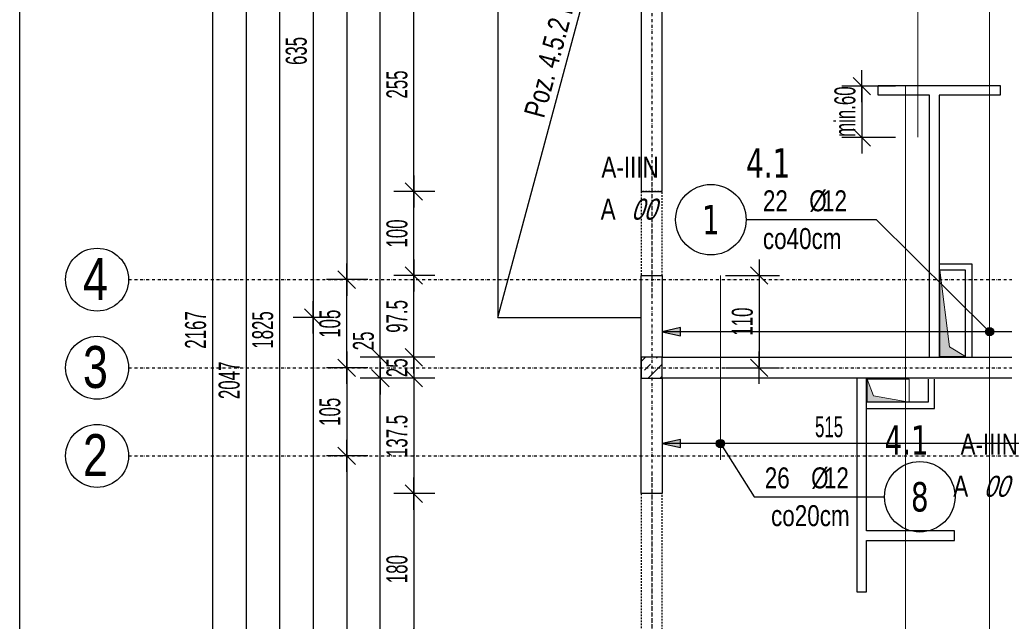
# Model space of a CAD drawing. Header units: millimetres. Extents: x -22500 to -4121, y -19317 to -14831.
# Tile 36 of 70: x -18065 to -16891, y -17101 to -16384. Entities that reach past the tile are written whole.
import ezdxf
from ezdxf.enums import TextEntityAlignment as Align

# ---------------------------------------------------------------- set-up
doc = ezdxf.new("R2010")
doc.units = ezdxf.units.MM
doc.header["$LTSCALE"] = 10
doc.linetypes.add('MO', pattern=[0.7, 0.35, -0.17, 0.01, -0.17])
doc.linetypes.add('MP', pattern=[0.36, 0.2, -0.16])
doc.layers.add('BA_obw', color=230, linetype='Continuous', plot=False)
doc.layers.add('BZ_pom', color=6, linetype='Continuous', plot=False)
for name, color, linetype in [('BA_szr', 1, 'Continuous'), ('BA_txs', 2, 'Continuous'), ('BA_wym', 1, 'Continuous'), ('BD_lpm', 1, 'MP'), ('BD_osm', 1, 'MO'), ('BD_txs', 2, 'Continuous'), ('BD_wic', 1, 'Continuous'), ('BD_wig', 3, 'Continuous'), ('BZ_odn', 1, 'Continuous'), ('BZ_opi1', 7, 'Continuous'), ('BZ_opi2', 4, 'Continuous'), ('BZ_P_wid', 3, 'Continuous'), ('BZ_wym', 1, 'Continuous')]:
    doc.layers.add(name, color=color, linetype=linetype)
doc.layers.add('Nowe_A-Przebicia_Nr_pióra__1', color=7, linetype='Continuous', lineweight=13)
doc.layers.add('Nowe_A-Przebicia_Nr_pióra__102', color=7, linetype='Continuous', lineweight=5, true_color=0xcccccc)
doc.styles.add('BIKTBG', font='tahoma.ttf', dxfattribs={"width": 0.85})
doc.styles.add('BIKTS', font='bikromsw.shx', dxfattribs={"width": 0.8})
doc.styles.add('BIKWYM', font='bikromsw.shx', dxfattribs={"width": 0.6})
doc.dimstyles.new('BA_KR_100_cm', dxfattribs={"dimtxt": 25, "dimasz": 1.666667, "dimexe": 24, "dimexo": 0, "dimgap": 0, "dimtad": 0, "dimdec": 1, "dimrnd": 0.5, "dimzin": 9, "dimdsep": 46, "dimtxsty": 'BIKWYM', "dimblk": 'WYM-KR', "dimcen": 0, "dimdle": 20, "dimclrd": 256, "dimclre": 256, "dimclrt": 2, "dimadec": 0, "dimazin": 0, "dimtfac": 0.033333, "dimtdec": 1, "dimtmove": 0, "dimatfit": 3, "dimldrblk": 'WYM-KR', "dimfxl": 25, "dimfxlon": 1, "dimtvp": 0.8, "dimtolj": 1, "dimarcsym": 0})
doc.dimstyles.new('BZ_KP_100_cm', dxfattribs={"dimtxt": 25, "dimasz": 1.666667, "dimexe": 24, "dimexo": 0, "dimgap": 0, "dimtad": 0, "dimdec": 1, "dimrnd": 0.5, "dimzin": 9, "dimdsep": 46, "dimtxsty": 'BIKWYM', "dimblk": 'WYM-KR', "dimblk1": 'WYM-KP', "dimblk2": 'WYM-KP', "dimsah": 1, "dimcen": 0, "dimdle": 20, "dimclrd": 256, "dimclre": 256, "dimclrt": 7, "dimadec": 0, "dimazin": 0, "dimtfac": 0.033333, "dimtdec": 1, "dimtmove": 0, "dimatfit": 3, "dimldrblk": 'WYM-KP', "dimfxl": 1, "dimtvp": 0.8, "dimtolj": 1, "dimarcsym": 0})
doc.dimstyles.new('BZ_KR_100_cm', dxfattribs={"dimtxt": 25, "dimasz": 1.666667, "dimexe": 24, "dimexo": 0, "dimgap": 0, "dimtad": 0, "dimdec": 1, "dimrnd": 0.5, "dimzin": 9, "dimdsep": 46, "dimtxsty": 'BIKWYM', "dimblk": 'WYM-KR', "dimcen": 0, "dimdle": 20, "dimclrd": 256, "dimclre": 256, "dimclrt": 7, "dimadec": 0, "dimazin": 0, "dimtfac": 0.033333, "dimtdec": 1, "dimtmove": 0, "dimatfit": 3, "dimldrblk": 'WYM-KR', "dimfxl": 1, "dimtvp": 0.8, "dimtolj": 1, "dimarcsym": 0})
doc.dimstyles.new('BZ_ST_100_cm', dxfattribs={"dimtxt": 25, "dimasz": 1.666667, "dimexe": 24, "dimexo": 0, "dimgap": 0, "dimtad": 0, "dimdec": 1, "dimrnd": 0.5, "dimdsep": 46, "dimtxsty": 'BIKWYM', "dimblk": 'WYM-ST', "dimcen": 0, "dimdle": 20, "dimclrd": 256, "dimclre": 256, "dimclrt": 7, "dimadec": 0, "dimazin": 0, "dimtfac": 0.033333, "dimtdec": 1, "dimtix": 1, "dimtmove": 2, "dimatfit": 3, "dimldrblk": 'WYM-ST', "dimfxl": 25, "dimfxlon": 1, "dimtvp": 0.8, "dimtolj": 1, "dimtzin": 0, "dimarcsym": 0})

# ---------------------------------------------------------------- blocks, each defined once
blk = doc.blocks.new('WYM-KR')
at = {"linetype": 'ByBlock'}
blk.add_line((11.52, 0), (-11.52, 0), dxfattribs=at)
at = {"color": 7, "linetype": 'ByBlock'}
blk.add_line((6.24, 6.24), (-6.24, -6.24), dxfattribs=at)
blk = doc.blocks.new('*D265')
at = {"layer": 'BA_wym', "lineweight": -2}
for p, q in [((-17570.1, -16333.8), (-17619.1, -16333.8)), ((-17595.1, -16587.1), (-17595.1, -16335.5)), ((-17570.1, -16588.8), (-17619.1, -16588.8))]:
    blk.add_line(p, q, dxfattribs=at)
at = {"layer": 'Defpoints', "color": 0}
for p in [(-17595.1, -16333.8), (-17324.1, -16333.8), (-17324.1, -16588.8)]:
    blk.add_point(p, dxfattribs=at)
at = {"layer": 'BA_wym', "lineweight": -2, "xscale": 1.666666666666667, "yscale": 1.666666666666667, "zscale": 1.666666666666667}
for p, rotation in [((-17595.1, -16333.8), 90), ((-17595.1, -16588.8), 270)]:
    blk.add_blockref('WYM-KR', p, dxfattribs=dict(at, rotation=rotation))
at = {"layer": 'BA_wym', "color": 2, "insert": (-17615.1, -16461.3), "char_height": 25, "attachment_point": 5, "rotation": 90, "style": 'BIKWYM'}
blk.add_mtext('\\A1;255', dxfattribs=at)
blk = doc.blocks.new('*D266')
at = {"layer": 'BA_wym', "lineweight": -2}
for p, q in [((-17570.1, -16588.8), (-17619.1, -16588.8)), ((-17595.1, -16687.1), (-17595.1, -16590.5)), ((-17570.1, -16688.8), (-17619.1, -16688.8))]:
    blk.add_line(p, q, dxfattribs=at)
at = {"layer": 'Defpoints', "color": 0}
for p in [(-17595.1, -16588.8), (-17324.1, -16588.8), (-17324.1, -16688.8)]:
    blk.add_point(p, dxfattribs=at)
at = {"layer": 'BA_wym', "lineweight": -2, "xscale": 1.666666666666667, "yscale": 1.666666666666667, "zscale": 1.666666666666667}
for p, rotation in [((-17595.1, -16588.8), 90), ((-17595.1, -16688.8), 270)]:
    blk.add_blockref('WYM-KR', p, dxfattribs=dict(at, rotation=rotation))
at = {"layer": 'BA_wym', "color": 2, "insert": (-17615.1, -16638.8), "char_height": 25, "attachment_point": 5, "rotation": 90, "style": 'BIKWYM'}
blk.add_mtext('\\A1;100', dxfattribs=at)
blk = doc.blocks.new('*D267')
at = {"layer": 'BA_wym', "lineweight": -2}
for p, q in [((-17570.1, -16688.8), (-17619.1, -16688.8)), ((-17595.1, -16784.6), (-17595.1, -16690.5)), ((-17570.1, -16786.3), (-17619.1, -16786.3))]:
    blk.add_line(p, q, dxfattribs=at)
at = {"layer": 'Defpoints', "color": 0}
for p in [(-17595.1, -16688.8), (-17324.1, -16688.8), (-17324.1, -16786.3)]:
    blk.add_point(p, dxfattribs=at)
at = {"layer": 'BA_wym', "lineweight": -2, "xscale": 1.666666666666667, "yscale": 1.666666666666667, "zscale": 1.666666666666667}
for p, rotation in [((-17595.1, -16688.8), 90), ((-17595.1, -16786.3), 270)]:
    blk.add_blockref('WYM-KR', p, dxfattribs=dict(at, rotation=rotation))
at = {"layer": 'BA_wym', "color": 2, "insert": (-17615.1, -16737.6), "char_height": 25, "attachment_point": 5, "rotation": 90, "style": 'BIKWYM'}
blk.add_mtext('\\A1;97.5', dxfattribs=at)
blk = doc.blocks.new('*D268')
at = {"layer": 'BA_wym', "lineweight": -2}
for p, q in [((-17570.1, -16786.3), (-17619.1, -16786.3)), ((-17595.1, -16784.6), (-17595.1, -16783)), ((-17595.1, -16786.3), (-17595.1, -16811.3)), ((-17570.1, -16811.3), (-17619.1, -16811.3)), ((-17595.1, -16813), (-17595.1, -16814.6))]:
    blk.add_line(p, q, dxfattribs=at)
at = {"layer": 'Defpoints', "color": 0}
for p in [(-17324.1, -16786.3), (-17595.1, -16811.3), (-17324.1, -16811.3)]:
    blk.add_point(p, dxfattribs=at)
at = {"layer": 'BA_wym', "lineweight": -2, "xscale": 1.666666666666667, "yscale": 1.666666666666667, "zscale": 1.666666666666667}
for p, rotation in [((-17595.1, -16786.3), 270), ((-17595.1, -16811.3), 90)]:
    blk.add_blockref('WYM-KR', p, dxfattribs=dict(at, rotation=rotation))
at = {"layer": 'BA_wym', "color": 2, "insert": (-17615.1, -16798.8), "char_height": 25, "attachment_point": 5, "rotation": 90, "style": 'BIKWYM'}
blk.add_mtext('\\A1;25', dxfattribs=at)
blk = doc.blocks.new('*D269')
at = {"layer": 'BA_wym', "lineweight": -2}
for p, q in [((-17570.1, -16811.3), (-17619.1, -16811.3)), ((-17595.1, -16813), (-17595.1, -16947.1)), ((-17570.1, -16948.8), (-17619.1, -16948.8))]:
    blk.add_line(p, q, dxfattribs=at)
at = {"layer": 'Defpoints', "color": 0}
for p in [(-17324.1, -16811.3), (-17595.1, -16948.8), (-17324.1, -16948.8)]:
    blk.add_point(p, dxfattribs=at)
at = {"layer": 'BA_wym', "lineweight": -2, "xscale": 1.666666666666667, "yscale": 1.666666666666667, "zscale": 1.666666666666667}
for p, rotation in [((-17595.1, -16811.3), 90), ((-17595.1, -16948.8), 270)]:
    blk.add_blockref('WYM-KR', p, dxfattribs=dict(at, rotation=rotation))
at = {"layer": 'BA_wym', "color": 2, "insert": (-17615.1, -16880.1), "char_height": 25, "attachment_point": 5, "rotation": 90, "style": 'BIKWYM'}
blk.add_mtext('\\A1;137.5', dxfattribs=at)
blk = doc.blocks.new('*D270')
at = {"layer": 'BA_wym', "lineweight": -2}
for p, q in [((-17570.1, -16948.8), (-17619.1, -16948.8)), ((-17595.1, -16950.5), (-17595.1, -17127.1)), ((-17570.1, -17128.8), (-17619.1, -17128.8))]:
    blk.add_line(p, q, dxfattribs=at)
at = {"layer": 'Defpoints', "color": 0}
for p in [(-17324.1, -16948.8), (-17595.1, -17128.8), (-17324.1, -17128.8)]:
    blk.add_point(p, dxfattribs=at)
at = {"layer": 'BA_wym', "lineweight": -2, "xscale": 1.666666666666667, "yscale": 1.666666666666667, "zscale": 1.666666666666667}
for p, rotation in [((-17595.1, -16948.8), 90), ((-17595.1, -17128.8), 270)]:
    blk.add_blockref('WYM-KR', p, dxfattribs=dict(at, rotation=rotation))
at = {"layer": 'BA_wym', "color": 2, "insert": (-17615.1, -17038.8), "char_height": 25, "attachment_point": 5, "rotation": 90, "style": 'BIKWYM'}
blk.add_mtext('\\A1;180', dxfattribs=at)
blk = doc.blocks.new('*D274')
at = {"layer": 'BA_wym', "lineweight": -2}
for p, q in [((-17610.1, -15866.3), (-17659.1, -15866.3)), ((-17635.1, -16784.6), (-17635.1, -15868)), ((-17610.1, -16786.3), (-17659.1, -16786.3))]:
    blk.add_line(p, q, dxfattribs=at)
at = {"layer": 'Defpoints', "color": 0}
for p in [(-17635.1, -15866.3), (-17324.1, -15866.3), (-17324.1, -16786.3)]:
    blk.add_point(p, dxfattribs=at)
at = {"layer": 'BA_wym', "lineweight": -2, "xscale": 1.666666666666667, "yscale": 1.666666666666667, "zscale": 1.666666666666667}
for p, rotation in [((-17635.1, -15866.3), 90), ((-17635.1, -16786.3), 270)]:
    blk.add_blockref('WYM-KR', p, dxfattribs=dict(at, rotation=rotation))
at = {"layer": 'BA_wym', "color": 2, "insert": (-17655.1, -16326.3), "char_height": 25, "attachment_point": 5, "rotation": 90, "style": 'BIKWYM'}
blk.add_mtext('\\A1;920', dxfattribs=at)
blk = doc.blocks.new('*D275')
at = {"layer": 'BA_wym', "lineweight": -2}
for p, q in [((-17635.1, -16784.6), (-17635.1, -16750.6)), ((-17610.1, -16786.3), (-17659.1, -16786.3)), ((-17635.1, -16811.3), (-17635.1, -16786.3)), ((-17610.1, -16811.3), (-17659.1, -16811.3)), ((-17635.1, -16813), (-17635.1, -16814.6))]:
    blk.add_line(p, q, dxfattribs=at)
at = {"layer": 'Defpoints', "color": 0}
for p in [(-17635.1, -16786.3), (-17324.1, -16786.3), (-17324.1, -16811.3)]:
    blk.add_point(p, dxfattribs=at)
at = {"layer": 'BA_wym', "lineweight": -2, "xscale": 1.666666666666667, "yscale": 1.666666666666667, "zscale": 1.666666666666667}
for p, rotation in [((-17635.1, -16786.3), 270), ((-17635.1, -16811.3), 90)]:
    blk.add_blockref('WYM-KR', p, dxfattribs=dict(at, rotation=rotation))
at = {"layer": 'BA_wym', "color": 2, "insert": (-17655.1, -16766.8), "char_height": 25, "attachment_point": 5, "rotation": 90, "style": 'BIKWYM'}
blk.add_mtext('\\A1;25', dxfattribs=at)
blk = doc.blocks.new('*D276')
at = {"layer": 'BA_wym', "lineweight": -2}
for p, q in [((-17610.1, -16811.3), (-17659.1, -16811.3)), ((-17635.1, -17639.6), (-17635.1, -16813)), ((-17610.1, -17641.3), (-17659.1, -17641.3))]:
    blk.add_line(p, q, dxfattribs=at)
at = {"layer": 'Defpoints', "color": 0}
for p in [(-17635.1, -16811.3), (-17324.1, -16811.3), (-17299.1, -17641.3)]:
    blk.add_point(p, dxfattribs=at)
at = {"layer": 'BA_wym', "lineweight": -2, "xscale": 1.666666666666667, "yscale": 1.666666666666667, "zscale": 1.666666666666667}
for p, rotation in [((-17635.1, -16811.3), 90), ((-17635.1, -17641.3), 270)]:
    blk.add_blockref('WYM-KR', p, dxfattribs=dict(at, rotation=rotation))
at = {"layer": 'BA_wym', "color": 2, "insert": (-17655.1, -17226.3), "char_height": 25, "attachment_point": 5, "rotation": 90, "style": 'BIKWYM'}
blk.add_mtext('\\A1;830', dxfattribs=at)
blk = doc.blocks.new('*D280')
at = {"layer": 'BA_wym', "lineweight": -2}
for p, q in [((-17650.1, -15853.8), (-17699.1, -15853.8)), ((-17675.1, -15855.5), (-17675.1, -16692.1)), ((-17650.1, -16693.8), (-17699.1, -16693.8))]:
    blk.add_line(p, q, dxfattribs=at)
at = {"layer": 'Defpoints', "color": 0}
for p in [(-17324.1, -15853.8), (-17675.1, -16693.8), (-17324.1, -16693.8)]:
    blk.add_point(p, dxfattribs=at)
at = {"layer": 'BA_wym', "lineweight": -2, "xscale": 1.666666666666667, "yscale": 1.666666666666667, "zscale": 1.666666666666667}
for p, rotation in [((-17675.1, -15853.8), 90), ((-17675.1, -16693.8), 270)]:
    blk.add_blockref('WYM-KR', p, dxfattribs=dict(at, rotation=rotation))
at = {"layer": 'BA_wym', "color": 2, "insert": (-17695.1, -16273.8), "char_height": 25, "attachment_point": 5, "rotation": 90, "style": 'BIKWYM'}
blk.add_mtext('\\A1;840', dxfattribs=at)
blk = doc.blocks.new('*D281')
at = {"layer": 'BA_wym', "lineweight": -2}
for p, q in [((-17650.1, -16693.8), (-17699.1, -16693.8)), ((-17675.1, -16797.1), (-17675.1, -16695.5)), ((-17650.1, -16798.8), (-17699.1, -16798.8))]:
    blk.add_line(p, q, dxfattribs=at)
at = {"layer": 'Defpoints', "color": 0}
for p in [(-17675.1, -16693.8), (-17324.1, -16693.8), (-17324.1, -16798.8)]:
    blk.add_point(p, dxfattribs=at)
at = {"layer": 'BA_wym', "lineweight": -2, "xscale": 1.666666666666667, "yscale": 1.666666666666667, "zscale": 1.666666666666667}
for p, rotation in [((-17675.1, -16693.8), 90), ((-17675.1, -16798.8), 270)]:
    blk.add_blockref('WYM-KR', p, dxfattribs=dict(at, rotation=rotation))
at = {"layer": 'BA_wym', "color": 2, "insert": (-17695.1, -16746.3), "char_height": 25, "attachment_point": 5, "rotation": 90, "style": 'BIKWYM'}
blk.add_mtext('\\A1;105', dxfattribs=at)
blk = doc.blocks.new('*D282')
at = {"layer": 'BA_wym', "lineweight": -2}
for p, q in [((-17650.1, -16798.8), (-17699.1, -16798.8)), ((-17675.1, -16800.5), (-17675.1, -16902.1)), ((-17650.1, -16903.8), (-17699.1, -16903.8))]:
    blk.add_line(p, q, dxfattribs=at)
at = {"layer": 'Defpoints', "color": 0}
for p in [(-17324.1, -16798.8), (-17675.1, -16903.8), (-17324.1, -16903.8)]:
    blk.add_point(p, dxfattribs=at)
at = {"layer": 'BA_wym', "lineweight": -2, "xscale": 1.666666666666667, "yscale": 1.666666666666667, "zscale": 1.666666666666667}
for p, rotation in [((-17675.1, -16798.8), 90), ((-17675.1, -16903.8), 270)]:
    blk.add_blockref('WYM-KR', p, dxfattribs=dict(at, rotation=rotation))
at = {"layer": 'BA_wym', "color": 2, "insert": (-17695.1, -16851.3), "char_height": 25, "attachment_point": 5, "rotation": 90, "style": 'BIKWYM'}
blk.add_mtext('\\A1;105', dxfattribs=at)
blk = doc.blocks.new('*D283')
at = {"layer": 'BA_wym', "lineweight": -2}
for p, q in [((-17650.1, -16903.8), (-17699.1, -16903.8)), ((-17675.1, -16905.5), (-17675.1, -17652.1)), ((-17650.1, -17653.8), (-17699.1, -17653.8))]:
    blk.add_line(p, q, dxfattribs=at)
at = {"layer": 'Defpoints', "color": 0}
for p in [(-17324.1, -16903.8), (-17675.1, -17653.8), (-17324.1, -17653.8)]:
    blk.add_point(p, dxfattribs=at)
at = {"layer": 'BA_wym', "lineweight": -2, "xscale": 1.666666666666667, "yscale": 1.666666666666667, "zscale": 1.666666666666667}
for p, rotation in [((-17675.1, -16903.8), 90), ((-17675.1, -17653.8), 270)]:
    blk.add_blockref('WYM-KR', p, dxfattribs=dict(at, rotation=rotation))
at = {"layer": 'BA_wym', "color": 2, "insert": (-17695.1, -17278.8), "char_height": 25, "attachment_point": 5, "rotation": 90, "style": 'BIKWYM'}
blk.add_mtext('\\A1;750', dxfattribs=at)
blk = doc.blocks.new('*D286')
at = {"layer": 'BA_wym', "lineweight": -2}
for p, q in [((-17730.1, -15841.3), (-17779.1, -15841.3)), ((-17755.1, -15843), (-17755.1, -17664.6)), ((-17730.1, -17666.3), (-17779.1, -17666.3))]:
    blk.add_line(p, q, dxfattribs=at)
at = {"layer": 'Defpoints', "color": 0}
for p in [(-17324.1, -15841.3), (-17755.1, -17666.3), (-17299.1, -17666.3)]:
    blk.add_point(p, dxfattribs=at)
at = {"layer": 'BA_wym', "lineweight": -2, "xscale": 1.666666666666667, "yscale": 1.666666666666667, "zscale": 1.666666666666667}
for p, rotation in [((-17755.1, -15841.3), 90), ((-17755.1, -17666.3), 270)]:
    blk.add_blockref('WYM-KR', p, dxfattribs=dict(at, rotation=rotation))
at = {"layer": 'BA_wym', "color": 2, "insert": (-17775.1, -16753.8), "char_height": 25, "attachment_point": 5, "rotation": 90, "style": 'BIKWYM'}
blk.add_mtext('\\A1;1825', dxfattribs=at)
blk = doc.blocks.new('*D288')
at = {"layer": 'BA_wym', "lineweight": -2}
for p, q in [((-17770.1, -15790.3), (-17819.1, -15790.3)), ((-17795.1, -15792), (-17795.1, -17835.6)), ((-17770.1, -17837.3), (-17819.1, -17837.3))]:
    blk.add_line(p, q, dxfattribs=at)
at = {"layer": 'Defpoints', "color": 0}
for p in [(-16634.1, -15790.3), (-17795.1, -17837.3), (-17324.1, -17837.3)]:
    blk.add_point(p, dxfattribs=at)
at = {"layer": 'BA_wym', "lineweight": -2, "xscale": 1.666666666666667, "yscale": 1.666666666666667, "zscale": 1.666666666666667}
for p, rotation in [((-17795.1, -15790.3), 90), ((-17795.1, -17837.3), 270)]:
    blk.add_blockref('WYM-KR', p, dxfattribs=dict(at, rotation=rotation))
at = {"layer": 'BA_wym', "color": 2, "insert": (-17815.1, -16813.8), "char_height": 25, "attachment_point": 5, "rotation": 90, "style": 'BIKWYM'}
blk.add_mtext('\\A1;2047', dxfattribs=at)
blk = doc.blocks.new('*D320')
at = {"layer": 'BA_wym', "lineweight": -2}
for p, q in [((-17495.1, -18162.8), (-17495.1, -18226.8)), ((-17324.1, -18162.8), (-17324.1, -18226.8)), ((-17325.8, -18202.8), (-17493.5, -18202.8))]:
    blk.add_line(p, q, dxfattribs=at)
at = {"layer": 'Defpoints', "color": 0}
for p in [(-17495.1, -16738.8), (-17324.1, -17837.3), (-17495.1, -18202.8)]:
    blk.add_point(p, dxfattribs=at)
at = {"layer": 'BA_wym', "lineweight": -2, "xscale": 1.666666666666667, "yscale": 1.666666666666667, "zscale": 1.666666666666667, "rotation": 180}
blk.add_blockref('WYM-KR', (-17495.1, -18202.8), dxfattribs=at)
at = {"layer": 'BA_wym', "lineweight": -2, "xscale": 1.666666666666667, "yscale": 1.666666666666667, "zscale": 1.666666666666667}
blk.add_blockref('WYM-KR', (-17324.1, -18202.8), dxfattribs=at)
at = {"layer": 'BA_wym', "color": 2, "insert": (-17409.6, -18182.8), "char_height": 25, "attachment_point": 5, "style": 'BIKWYM'}
blk.add_mtext('\\A1;171', dxfattribs=at)
blk = doc.blocks.new('*D321')
at = {"layer": 'BA_wym', "lineweight": -2}
for p, q in [((-17495.1, -18202.8), (-17495.1, -18266.8)), ((-14548.1, -18202.8), (-14548.1, -18266.8)), ((-17493.5, -18242.8), (-14549.8, -18242.8))]:
    blk.add_line(p, q, dxfattribs=at)
at = {"layer": 'Defpoints', "color": 0}
for p in [(-17495.1, -16738.8), (-14548.1, -16738.8), (-14548.1, -18242.8)]:
    blk.add_point(p, dxfattribs=at)
at = {"layer": 'BA_wym', "lineweight": -2, "xscale": 1.666666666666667, "yscale": 1.666666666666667, "zscale": 1.666666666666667, "rotation": 180}
blk.add_blockref('WYM-KR', (-17495.1, -18242.8), dxfattribs=at)
at = {"layer": 'BA_wym', "lineweight": -2, "xscale": 1.666666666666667, "yscale": 1.666666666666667, "zscale": 1.666666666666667}
blk.add_blockref('WYM-KR', (-14548.1, -18242.8), dxfattribs=at)
at = {"layer": 'BA_wym', "color": 2, "insert": (-16021.6, -18222.8), "char_height": 25, "attachment_point": 5, "style": 'BIKWYM'}
blk.add_mtext('\\A1;2947', dxfattribs=at)
blk = doc.blocks.new('*D323')
at = {"layer": 'BA_wym', "lineweight": -2}
for p, q in [((-17690.1, -16103.8), (-17739.1, -16103.8)), ((-17715.1, -16105.5), (-17715.1, -16737.1)), ((-17690.1, -16738.8), (-17739.1, -16738.8))]:
    blk.add_line(p, q, dxfattribs=at)
at = {"layer": 'Defpoints', "color": 0}
for p in [(-17675.1, -16103.8), (-17715.1, -16738.8), (-17495.1, -16738.8)]:
    blk.add_point(p, dxfattribs=at)
at = {"layer": 'BA_wym', "lineweight": -2, "xscale": 1.666666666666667, "yscale": 1.666666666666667, "zscale": 1.666666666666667}
for p, rotation in [((-17715.1, -16103.8), 90), ((-17715.1, -16738.8), 270)]:
    blk.add_blockref('WYM-KR', p, dxfattribs=dict(at, rotation=rotation))
at = {"layer": 'BA_wym', "color": 2, "insert": (-17735.1, -16421.3), "char_height": 25, "attachment_point": 5, "rotation": 90, "style": 'BIKWYM'}
blk.add_mtext('\\A1;635', dxfattribs=at)
blk = doc.blocks.new('*D324')
at = {"layer": 'BA_wym', "lineweight": -2}
for p, q in [((-17690.1, -16738.8), (-17739.1, -16738.8)), ((-17715.1, -16740.5), (-17715.1, -17835.6)), ((-17690.1, -17837.3), (-17739.1, -17837.3))]:
    blk.add_line(p, q, dxfattribs=at)
at = {"layer": 'Defpoints', "color": 0}
for p in [(-17495.1, -16738.8), (-17715.1, -17837.3), (-17675.1, -17837.3)]:
    blk.add_point(p, dxfattribs=at)
at = {"layer": 'BA_wym', "lineweight": -2, "xscale": 1.666666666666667, "yscale": 1.666666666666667, "zscale": 1.666666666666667}
for p, rotation in [((-17715.1, -16738.8), 90), ((-17715.1, -17837.3), 270)]:
    blk.add_blockref('WYM-KR', p, dxfattribs=dict(at, rotation=rotation))
at = {"layer": 'BA_wym', "color": 2, "insert": (-17735.1, -17288.1), "char_height": 25, "attachment_point": 5, "rotation": 90, "style": 'BIKWYM'}
blk.add_mtext('\\A1;1098.5', dxfattribs=at)
blk = doc.blocks.new('*D389')
at = {"layer": 'BA_wym', "lineweight": -2}
for p, q in [((-17810.1, -15670.3), (-17859.1, -15670.3)), ((-17835.1, -15672), (-17835.1, -17835.6)), ((-17810.1, -17837.3), (-17859.1, -17837.3))]:
    blk.add_line(p, q, dxfattribs=at)
at = {"layer": 'Defpoints', "color": 0}
for p in [(-16640.1, -15670.3), (-17835.1, -17837.3), (-17324.1, -17837.3)]:
    blk.add_point(p, dxfattribs=at)
at = {"layer": 'BA_wym', "lineweight": -2, "xscale": 1.666666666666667, "yscale": 1.666666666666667, "zscale": 1.666666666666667}
for p, rotation in [((-17835.1, -15670.3), 90), ((-17835.1, -17837.3), 270)]:
    blk.add_blockref('WYM-KR', p, dxfattribs=dict(at, rotation=rotation))
at = {"layer": 'BA_wym', "color": 2, "insert": (-17855.1, -16753.8), "char_height": 25, "attachment_point": 5, "rotation": 90, "style": 'BIKWYM'}
blk.add_mtext('\\A1;2167', dxfattribs=at)
blk = doc.blocks.new('WYM-ST')
blk.add_hatch(color=256).paths.add_polyline_path([(-13, 2.88), (0, 0), (-13, -2.88)])
blk.add_lwpolyline([(0, 0), (-13, 2.88), (-13, -2.88), (0, 0)])
blk = doc.blocks.new('*D421')
at = {"layer": 'BA_wym', "lineweight": -2}
for p, q in [((-17299.1, -17530.4), (-17299.1, -17481.4)), ((-16407.1, -17480.4), (-16407.1, -17529.4)), ((-16408.8, -17505.4), (-17297.5, -17505.4))]:
    blk.add_line(p, q, dxfattribs=at)
at = {"layer": 'Defpoints', "color": 0}
for p in [(-16407.1, -16681.3), (-17299.1, -17505.4), (-17299.1, -17641.3)]:
    blk.add_point(p, dxfattribs=at)
at = {"layer": 'BA_wym', "lineweight": -2, "xscale": 1.666666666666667, "yscale": 1.666666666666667, "zscale": 1.666666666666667, "rotation": 180}
blk.add_blockref('WYM-ST', (-17299.1, -17505.4), dxfattribs=at)
at = {"layer": 'BA_wym', "lineweight": -2, "xscale": 1.666666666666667, "yscale": 1.666666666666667, "zscale": 1.666666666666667}
blk.add_blockref('WYM-ST', (-16407.1, -17505.4), dxfattribs=at)
at = {"layer": 'BA_wym', "color": 7, "insert": (-16804.1, -17485.4), "char_height": 25, "attachment_point": 5, "style": 'BIKWYM'}
blk.add_mtext('\\A1;892', dxfattribs=at)
blk = doc.blocks.new('*D440')
at = {"layer": 'BA_wym', "lineweight": -2}
for p, q in [((-17299.1, -16730.8), (-17299.1, -16779.8)), ((-16407.1, -16730.8), (-16407.1, -16779.8)), ((-16408.8, -16755.8), (-17297.5, -16755.8))]:
    blk.add_line(p, q, dxfattribs=at)
at = {"layer": 'Defpoints', "color": 0}
for p in [(-16407.1, -16681.3), (-17299.1, -16688.8), (-17299.1, -16755.8)]:
    blk.add_point(p, dxfattribs=at)
at = {"layer": 'BA_wym', "lineweight": -2, "xscale": 1.666666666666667, "yscale": 1.666666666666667, "zscale": 1.666666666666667, "rotation": 180}
blk.add_blockref('WYM-ST', (-17299.1, -16755.8), dxfattribs=at)
at = {"layer": 'BA_wym', "lineweight": -2, "xscale": 1.666666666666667, "yscale": 1.666666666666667, "zscale": 1.666666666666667}
blk.add_blockref('WYM-ST', (-16407.1, -16755.8), dxfattribs=at)
at = {"layer": 'BA_wym', "color": 7, "insert": (-16855.6, -16735.8), "char_height": 25, "attachment_point": 5, "style": 'BIKWYM'}
blk.add_mtext('\\A1;892', dxfattribs=at)
blk = doc.blocks.new('*D442')
at = {"layer": 'BZ_wym', "lineweight": -2}
for p, q in [((-17021.2, -16463.3), (-17085.2, -16463.3)), ((-17061.2, -16461.6), (-17061.2, -16460)), ((-17061.2, -16463.3), (-17061.2, -16524.3)), ((-17021.2, -16524.3), (-17085.2, -16524.3)), ((-17061.2, -16526), (-17061.2, -16527.6))]:
    blk.add_line(p, q, dxfattribs=at)
at = {"layer": 'Defpoints', "color": 0}
for p in [(-17009.3, -16463.3), (-17061.2, -16524.3), (-16994.3, -16524.3)]:
    blk.add_point(p, dxfattribs=at)
at = {"layer": 'BZ_wym', "lineweight": -2, "xscale": 1.666666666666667, "yscale": 1.666666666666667, "zscale": 1.666666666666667}
for p, rotation in [((-17061.2, -16463.3), 270), ((-17061.2, -16524.3), 90)]:
    blk.add_blockref('WYM-KR', p, dxfattribs=dict(at, rotation=rotation))
at = {"layer": 'BZ_wym', "color": 7, "insert": (-17081.2, -16493.6), "char_height": 25, "attachment_point": 5, "rotation": 90, "style": 'BIKWYM'}
blk.add_mtext('\\A1;min.60', dxfattribs=at)
blk = doc.blocks.new('*D452')
at = {"layer": 'BA_wym', "lineweight": -2}
for p, q in [((-17299.1, -16864.2), (-17299.1, -16913.2)), ((-16784.1, -16864.2), (-16784.1, -16913.2)), ((-16785.8, -16889.2), (-17297.5, -16889.2))]:
    blk.add_line(p, q, dxfattribs=at)
at = {"layer": 'Defpoints', "color": 0}
for p in [(-17299.1, -16810.8), (-16784.1, -16811.3), (-17299.1, -16889.2)]:
    blk.add_point(p, dxfattribs=at)
at = {"layer": 'BA_wym', "lineweight": -2, "xscale": 1.666666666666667, "yscale": 1.666666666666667, "zscale": 1.666666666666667, "rotation": 180}
blk.add_blockref('WYM-ST', (-17299.1, -16889.2), dxfattribs=at)
at = {"layer": 'BA_wym', "lineweight": -2, "xscale": 1.666666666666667, "yscale": 1.666666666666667, "zscale": 1.666666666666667}
blk.add_blockref('WYM-ST', (-16784.1, -16889.2), dxfattribs=at)
at = {"layer": 'BA_wym', "color": 7, "insert": (-17100.2, -16869.2), "char_height": 25, "attachment_point": 5, "style": 'BIKWYM'}
blk.add_mtext('\\A1;515', dxfattribs=at)
blk = doc.blocks.new('WYM-KP')
blk.add_hatch(color=256).paths.add_polyline_path([(3, 0, 1), (-3, 0, 1)])
blk.add_circle((0, 0), 3)
blk = doc.blocks.new('bik_BlkOpPret', base_point=(1524.5, 7050.3))
at = {"layer": 'BZ_opi1', "style": 'BIKTS', "width": 0.6}
for tag, p in [('SZTUK', (1533.8, 7057.8)), ('PRZEDR_FI', (1554.7, 7057.8)), ('PRZEKROJ', (1563.3, 7057.8)), ('PRZEDR_L', (1533.8, 7024)), ('DLUGOSC', (1568.6, 7024)), ('UWAGA', (1533.8, 6997.8))]:
    blk.add_attdef(tag, p, '', height=18.8, dxfattribs=at)
at = {"layer": 'BZ_opi2', "style": 'BIKTBG', "width": 0.6}
blk.add_attdef('NUMER', text='', height=26.2, dxfattribs=at).set_placement((1620.8, 7050.3), align=Align.MIDDLE_CENTER)
at = {"layer": 'BZ_pom', "width": 0.6}
for tag, p, height, style in [('POZYCJA', (1589.3, 7087.8), 26.2, 'BIKTBG'), ('GATUNEK', (1630.2, 7087.8), 18.8, 'BIKTS'), ('METODA_L', (1639.1, 7050.3), 18.8, 'BIKTS'), ('EURO_KOD', (1663.7, 7050.3), 18.8, 'BIKTS')]:
    blk.add_attdef(tag, p, '', height=height, dxfattribs=dict(at, style=style))
at = {"layer": 'BZ_wym', "width": 0.6}
for tag, p, height, style, flags in [('PRZEDR_NR', (1533.8, 6969.6), 26.2, 'BIKTBG', 1), ('PRZEDR_SZT', (1533.8, 6941.5), 18.8, 'BIKTS', 1), ('TYP_PRETA', (1533.8, 6913.4), 18.8, 'BIKTS', 3), ('EURO_KOD_SEGMENTY', (1567.6, 6885.3), 18.8, 'BIKTS', 3), ('HAK_1', (1533.8, 6857.1), 18.8, 'BIKTS', 3), ('HAK_2', (1533.8, 6829), 18.8, 'BIKTS', 3), ('ID', (1533.8, 6800.9), 18.8, 'BIKTS', 3), ('ID_C', (1533.8, 6772.8), 18.8, 'BIKTS', 3), ('b_atr_0', (1533.8, 6744.6), 18.8, 'BIKTS', 3)]:
    blk.add_attdef(tag, p, '', height=height, dxfattribs=dict(at, style=style, flags=flags))
blk = doc.blocks.new('*D453')
at = {"layer": 'BZ_wym', "lineweight": -2}
for p, q in [((-17223.5, -16688.8), (-17159.5, -16688.8)), ((-17183.5, -16690.5), (-17183.5, -16797.1)), ((-17223.5, -16798.8), (-17159.5, -16798.8))]:
    blk.add_line(p, q, dxfattribs=at)
at = {"layer": 'Defpoints', "color": 0}
for p in [(-17223.5, -16688.8), (-17223.5, -16798.8), (-17183.5, -16798.8)]:
    blk.add_point(p, dxfattribs=at)
at = {"layer": 'BZ_wym', "lineweight": -2, "xscale": 1.666666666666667, "yscale": 1.666666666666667, "zscale": 1.666666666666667}
for p, rotation in [((-17183.5, -16688.8), 90), ((-17183.5, -16798.8), 270)]:
    blk.add_blockref('WYM-KR', p, dxfattribs=dict(at, rotation=rotation))
at = {"layer": 'BZ_wym', "color": 7, "insert": (-17203.5, -16743.8), "char_height": 25, "attachment_point": 5, "rotation": 90, "style": 'BIKWYM'}
blk.add_mtext('\\A1;110', dxfattribs=at)

msp = doc.modelspace()

# ---------------------------------------------------------------- hatches: boundary and pattern name
at = {"layer": 'BA_szr'}
h = msp.add_hatch(dxfattribs=at)
h.set_pattern_fill('BIK_ZELBET', color=256, scale=100, angle=45, pattern_type=2)
h.set_pattern_definition([(45, (-28937.906, -17855.161), (-14.142136, 14.142136), []), (45, (-28944.977, -17848.09), (-14.142136, 14.142136), [10, -10])])
h.paths.add_polyline_path([(-17324.13, -16811.31), (-17299.13, -16811.31), (-17299.13, -16786.31), (-17324.13, -16786.31)])
at = {"layer": 'Nowe_A-Przebicia_Nr_pióra__102', "linetype": 'Continuous', "lineweight": 5, "true_color": 0xcccccc}
for points in [[(-16937.63, -16785.31), (-16968.13, -16785.31), (-16968.13, -16682.35), (-16956.81, -16773.99)], [(-17004.65, -16839.81), (-17054.63, -16839.81), (-17054.63, -16812.31), (-17047.14, -16832.32)]]:
    msp.add_hatch(color=254, dxfattribs=at).paths.add_polyline_path(points)

# ---------------------------------------------------------------- linework, layer by layer
at = {"layer": 'BA_obw'}
msp.add_lwpolyline([(-18064.84, -14831.21), (-13479.65, -14831.21), (-13479.65, -18446.63), (-18064.84, -18446.63)], close=True, dxfattribs=at)
at = {"layer": 'BD_lpm'}
for points in [[(-17299.13, -16588.81), (-17324.13, -16588.81), (-17324.13, -16688.81), (-17299.13, -16688.81)], [(-17299.13, -16948.81), (-17324.13, -16948.81), (-17324.13, -17128.81), (-17299.13, -17128.81)]]:
    msp.add_lwpolyline(points, close=True, dxfattribs=at)
at = {"layer": 'BD_osm', "color": 5}
for p, q in [((-17311.63, -16563.81), (-17311.63, -16713.81)), ((-17311.63, -16923.81), (-17311.63, -17153.81))]:
    msp.add_line(p, q, dxfattribs=at)
at = {"layer": 'BD_osm'}
for points in [[(-17311.63, -15130.31), (-17311.63, -18342.76)], [(-17935.13, -16693.81), (-14108.13, -16693.81)], [(-17935.13, -16798.81), (-14108.13, -16798.81)], [(-17935.13, -16903.81), (-14108.13, -16903.81)]]:
    msp.add_lwpolyline(points, dxfattribs=at)
at = {"layer": 'BD_wic'}
for points in [[(-17324.13, -16103.81), (-17495.13, -16103.81), (-17495.13, -16738.81), (-17324.13, -16738.81)], [(-17495.13, -16738.81), (-17324.13, -16103.81)]]:
    msp.add_lwpolyline(points, dxfattribs=at)
at = {"layer": 'BD_wic', "color": 8}
for points in [[(-16980.63, -16786.31), (-16980.63, -16473.81), (-17041.63, -16473.81), (-17041.63, -16462.31), (-16896.13, -16462.31), (-16896.13, -16473.81), (-16969.13, -16473.81), (-16969.13, -16786.31)], [(-16968.13, -16674.85), (-16930.13, -16674.85), (-16930.13, -16785.31)], [(-16937.63, -16785.31), (-16937.63, -16682.35), (-16968.13, -16682.35)], [(-17067.13, -16811.31), (-17067.13, -17065.82), (-17055.63, -17065.82), (-17055.63, -17004.81)], [(-17055.63, -17004.81), (-16950.64, -17004.81), (-16950.64, -16993.31), (-17055.63, -16993.31), (-17055.63, -16811.31)], [(-17054.63, -16847.31), (-16974.63, -16847.31), (-16974.63, -16812.31)], [(-16982.13, -16812.31), (-16982.13, -16839.81), (-17054.63, -16839.81)]]:
    msp.add_lwpolyline(points, dxfattribs=at)
at = {"layer": 'BD_wic'}
for centre in [(-17972.63, -16693.81), (-17972.63, -16798.81), (-17972.63, -16903.81)]:
    msp.add_circle(centre, 37.5, dxfattribs=at)
at = {"layer": 'BD_wig'}
for points in [[(-17299.13, -16333.81), (-17324.13, -16333.81), (-17324.13, -16588.81), (-17299.13, -16588.81)], [(-17324.13, -16811.31), (-17299.13, -16811.31), (-17299.13, -16786.31), (-17324.13, -16786.31)]]:
    msp.add_lwpolyline(points, close=True, dxfattribs=at)
msp.add_lwpolyline([(-17324.13, -16688.81), (-17299.13, -16688.81), (-17299.13, -16786.31), (-16784.13, -16786.31), (-16784.13, -16681.31), (-16745.08, -16681.31), (-16745.08, -16706.31), (-16759.13, -16706.31), (-16759.13, -16891.31), (-16748.13, -16891.31), (-16748.13, -16916.31), (-16784.13, -16916.31), (-16784.13, -16811.31), (-17299.13, -16811.31), (-17299.13, -16948.81), (-17324.13, -16948.81), (-17324.13, -16688.81)], dxfattribs=at)
at = {"layer": 'BZ_odn'}
for centre in [(-17241.08, -16622.34), (-16992.11, -16952.52)]:
    msp.add_circle(centre, 42, dxfattribs=at)
at = {"layer": 'BZ_P_wid', "color": 3, "const_width": 1.2}
for points in [[(-16994.29, -15844.31), (-16994.29, -16524.31)], [(-16908.97, -17204.31), (-16908.97, -16224.31)], [(-17009.29, -16463.31), (-17009.29, -17663.31)]]:
    msp.add_lwpolyline(points, dxfattribs=at)
at = {"layer": 'BZ_P_wid', "const_width": 1.2}
msp.add_lwpolyline([(-17229.77, -16688.81), (-17229.77, -16908.81)], dxfattribs=at)
at = {"layer": 'Nowe_A-Przebicia_Nr_pióra__1', "color": 7, "linetype": 'Continuous', "lineweight": 13}
for p, q in [((-16956.81, -16773.99), (-16968.13, -16682.35)), ((-16968.13, -16785.31), (-16968.13, -16682.35)), ((-16937.63, -16682.35), (-16968.13, -16682.35)), ((-16937.63, -16785.31), (-16937.63, -16682.35)), ((-16937.63, -16785.31), (-16956.81, -16773.99)), ((-16937.63, -16785.31), (-16968.13, -16785.31)), ((-17047.14, -16832.32), (-17054.63, -16812.31)), ((-17054.63, -16812.31), (-17004.65, -16812.31)), ((-17054.63, -16839.81), (-17054.63, -16812.31)), ((-17004.65, -16812.31), (-17004.65, -16839.81)), ((-17004.65, -16839.81), (-17047.14, -16832.32)), ((-17004.65, -16839.81), (-17054.63, -16839.81))]:
    msp.add_line(p, q, dxfattribs=at)

# ---------------------------------------------------------------- block references
ref = msp.add_blockref('bik_BlkOpPret', (-17043.84, -16622.34))
ref.add_attrib('NUMER', '1', dxfattribs={"layer": 'BZ_opi2', "height": 35, "style": 'BIKTBG', "width": 0.8}).set_placement((-17241.08, -16622.34), align=Align.MIDDLE_CENTER)
ref.add_attrib('POZYCJA', '4.1', (-17199.08, -16572.34), dxfattribs={"layer": 'BZ_pom', "height": 35, "style": 'BIKTBG', "width": 0.8})
ref.add_attrib('SZTUK', '22', (-17179.08, -16612.34), dxfattribs={"layer": 'BZ_opi1', "height": 25, "style": 'BIKTS', "width": 0.8})
ref.add_attrib('GATUNEK', 'A-IIIN', (-17371.57, -16572.34), dxfattribs={"layer": 'BZ_pom', "height": 25, "style": 'BIKTS', "width": 0.8})
ref.add_attrib('PRZEKROJ', '12', (-17108.61, -16612.34), dxfattribs={"layer": 'BZ_opi1', "height": 25, "style": 'BIKTS', "width": 0.8})
ref.add_attrib('UWAGA', 'co40cm', (-17179.08, -16657.34), dxfattribs={"layer": 'BZ_opi1', "height": 25, "style": 'BIKTS', "width": 0.8})
ref.add_attrib('METODA_L', 'A', (-17372.42, -16622.34), dxfattribs={"layer": 'BZ_pom', "height": 25, "style": 'BIKTS', "width": 0.8})
ref.add_attrib('PRZEDR_FI', '%%c', (-17123.84, -16612.34), dxfattribs={"layer": 'BZ_opi1', "height": 25, "style": 'BIKTS', "width": 0.8})
ref.add_attrib('EURO_KOD', '00', (-17336.23, -16622.34), dxfattribs={"layer": 'BZ_pom', "height": 25, "style": 'BIKTS', "oblique": 18, "width": 0.8})
ref = msp.add_blockref('bik_BlkOpPret', (-17189.35, -16952.52))
ref.add_attrib('NUMER', '8', dxfattribs={"layer": 'BZ_opi2', "height": 35, "style": 'BIKTBG', "width": 0.8}).set_placement((-16992.11, -16952.52), align=Align.MIDDLE_CENTER)
ref.add_attrib('POZYCJA', '4.1', (-17034.11, -16902.52), dxfattribs={"layer": 'BZ_pom', "height": 35, "style": 'BIKTBG', "width": 0.8})
ref.add_attrib('SZTUK', '26', (-17176.85, -16942.52), dxfattribs={"layer": 'BZ_opi1', "height": 25, "style": 'BIKTS', "width": 0.8})
ref.add_attrib('GATUNEK', 'A-IIIN', (-16943.53, -16902.52), dxfattribs={"layer": 'BZ_pom', "height": 25, "style": 'BIKTS', "width": 0.8})
ref.add_attrib('PRZEKROJ', '12', (-17106.37, -16942.52), dxfattribs={"layer": 'BZ_opi1', "height": 25, "style": 'BIKTS', "width": 0.8})
ref.add_attrib('UWAGA', 'co20cm', (-17169.35, -16987.52), dxfattribs={"layer": 'BZ_opi1', "height": 25, "style": 'BIKTS', "width": 0.8})
ref.add_attrib('METODA_L', 'A', (-16952.21, -16952.52), dxfattribs={"layer": 'BZ_pom', "height": 25, "style": 'BIKTS', "width": 0.8})
ref.add_attrib('PRZEDR_FI', '%%c', (-17121.61, -16942.52), dxfattribs={"layer": 'BZ_opi1', "height": 25, "style": 'BIKTS', "width": 0.8})
ref.add_attrib('EURO_KOD', '00', (-16916.02, -16952.52), dxfattribs={"layer": 'BZ_pom', "height": 25, "style": 'BIKTS', "oblique": 18, "width": 0.8})

# ---------------------------------------------------------------- texts
at = {"layer": 'BA_txs', "style": 'BIKTS', "width": 0.8}
msp.add_text('Poz. 4.5.2 balkon', height=25, rotation=74.92827, dxfattribs=at).set_placement((-17440.12, -16502.46))
at = {"layer": 'BD_txs', "style": 'BIKTS', "width": 0.8}
for s, p in [('4', (-17989.44, -16717.87)), ('3', (-17989.44, -16822.87)), ('2', (-17989.44, -16927.87))]:
    msp.add_text(s, height=50, dxfattribs=at).set_placement(p)

# ---------------------------------------------------------------- dimensions: what is measured, and where the dimension line sits
at = {"layer": 'BA_wym'}
for base, p1, p2, picture, middle in [((-17835.13, -17837.31), (-16640.13, -15670.3), (-17324.13, -17837.31), '*D389', (-17855.13, -16753.81)), ((-17795.13, -17837.31), (-16634.13, -15790.31), (-17324.13, -17837.31), '*D288', (-17815.13, -16813.81)), ((-17755.13, -17666.31), (-17324.13, -15841.31), (-17299.13, -17666.31), '*D286', (-17775.13, -16753.81)), ((-17675.13, -16693.81), (-17324.13, -15853.81), (-17324.13, -16693.81), '*D280', (-17695.13, -16273.81)), ((-17635.13, -15866.31), (-17324.13, -16786.31), (-17324.13, -15866.31), '*D274', (-17655.13, -16326.31)), ((-17715.13, -16738.81), (-17675.13, -16103.81), (-17495.13, -16738.81), '*D323', (-17735.13, -16421.31)), ((-17595.13, -16333.81), (-17324.13, -16588.81), (-17324.13, -16333.81), '*D265', (-17615.13, -16461.31)), ((-17595.13, -16588.81), (-17324.13, -16688.81), (-17324.13, -16588.81), '*D266', (-17615.13, -16638.81)), ((-17675.13, -16693.81), (-17324.13, -16798.81), (-17324.13, -16693.81), '*D281', (-17695.13, -16746.31)), ((-17595.13, -16688.81), (-17324.13, -16786.31), (-17324.13, -16688.81), '*D267', (-17615.13, -16737.56)), ((-17715.13, -17837.31), (-17495.13, -16738.81), (-17675.13, -17837.31), '*D324', (-17735.13, -17288.06)), ((-17635.13, -16786.31), (-17324.13, -16811.31), (-17324.13, -16786.31), '*D275', (-17655.13, -16766.79)), ((-17675.13, -16903.81), (-17324.13, -16798.81), (-17324.13, -16903.81), '*D282', (-17695.13, -16851.31)), ((-17635.13, -16811.31), (-17299.13, -17641.31), (-17324.13, -16811.31), '*D276', (-17655.13, -17226.31)), ((-17595.13, -16948.81), (-17324.13, -16811.31), (-17324.13, -16948.81), '*D269', (-17615.13, -16880.06)), ((-17675.13, -17653.81), (-17324.13, -16903.81), (-17324.13, -17653.81), '*D283', (-17695.13, -17278.81)), ((-17595.13, -17128.81), (-17324.13, -16948.81), (-17324.13, -17128.81), '*D270', (-17615.13, -17038.81))]:
    dim = msp.add_linear_dim(base=base, p1=p1, p2=p2, angle=90, dimstyle='BA_KR_100_cm', override={"dimatfit": 1}, dxfattribs=at)
    dim.commit()
    dim.dimension.update_dxf_attribs({"geometry": picture, "text_midpoint": middle})
for base, p1, p2, picture, middle in [((-17299.13, -17505.38), (-16407.13, -16681.31), (-17299.13, -17641.31), '*D421', (-16804.15, -17485.38)), ((-17299.13, -16755.81), (-16407.13, -16681.31), (-17299.13, -16688.81), '*D440', (-16855.58, -16735.81)), ((-17299.13, -16889.19), (-16784.13, -16811.31), (-17299.13, -16810.84), '*D452', (-17100.25, -16869.19))]:
    dim = msp.add_linear_dim(base=base, p1=p1, p2=p2, dimstyle='BZ_ST_100_cm', override={"dimrnd": 1, "dimblk": 'WYM-ST'}, dxfattribs=at)
    dim.commit()
    dim.dimension.update_dxf_attribs({"geometry": picture, "text_midpoint": middle, "dimtype": 160})
for base, p1, p2, picture, middle in [((-17495.13, -18202.76), (-17324.13, -17837.31), (-17495.13, -16738.81), '*D320', (-17409.63, -18182.76)), ((-14548.13, -18242.76), (-17495.13, -16738.81), (-14548.13, -16738.81), '*D321', (-16021.63, -18222.76))]:
    dim = msp.add_linear_dim(base=base, p1=p1, p2=p2, dimstyle='BA_KR_100_cm', override={"dimatfit": 1, "dimfxl": 40}, dxfattribs=at)
    dim.commit()
    dim.dimension.update_dxf_attribs({"geometry": picture, "text_midpoint": middle})
dim = msp.add_linear_dim(base=(-17595.13, -16811.31), p1=(-17324.13, -16786.31), p2=(-17324.13, -16811.31), angle=90, dimstyle='BA_KR_100_cm', override={"dimatfit": 1}, dxfattribs=at)
dim.commit()
dim.dimension.update_dxf_attribs({"geometry": '*D268', "text_midpoint": (-17595.13, -16798.81), "dimtype": 160})
at = {"layer": 'BZ_wym'}
dim = msp.add_linear_dim(base=(-17061.18, -16524.31), p1=(-17009.29, -16463.31), p2=(-16994.29, -16524.31), angle=270, text='min.60', dimstyle='BZ_KR_100_cm', override={"dimtxsty": 'BIKWYM', "dimatfit": 1, "dimfxl": 40, "dimfxlon": 1}, dxfattribs=at)
dim.commit()
dim.dimension.update_dxf_attribs({"geometry": '*D442', "text_midpoint": (-17061.18, -16493.56), "dimtype": 160})
dim = msp.add_linear_dim(base=(-17183.49, -16798.81), p1=(-17223.49, -16688.81), p2=(-17223.49, -16798.81), angle=90, dimstyle='BZ_KR_100_cm', override={"dimatfit": 1}, dxfattribs=at)
dim.commit()
dim.dimension.update_dxf_attribs({"geometry": '*D453', "text_midpoint": (-17203.49, -16743.81)})

# ---------------------------------------------------------------- leaders
at = {"layer": 'BZ_odn'}
for points in [[(-16908.97, -16755.81), (-17043.84, -16622.34), (-17199.08, -16622.34)], [(-17229.77, -16889.19), (-17189.35, -16952.52), (-17034.11, -16952.52)]]:
    msp.add_leader(points, dimstyle='BZ_KP_100_cm', dxfattribs=at)

doc.saveas('drawing.dxf')
